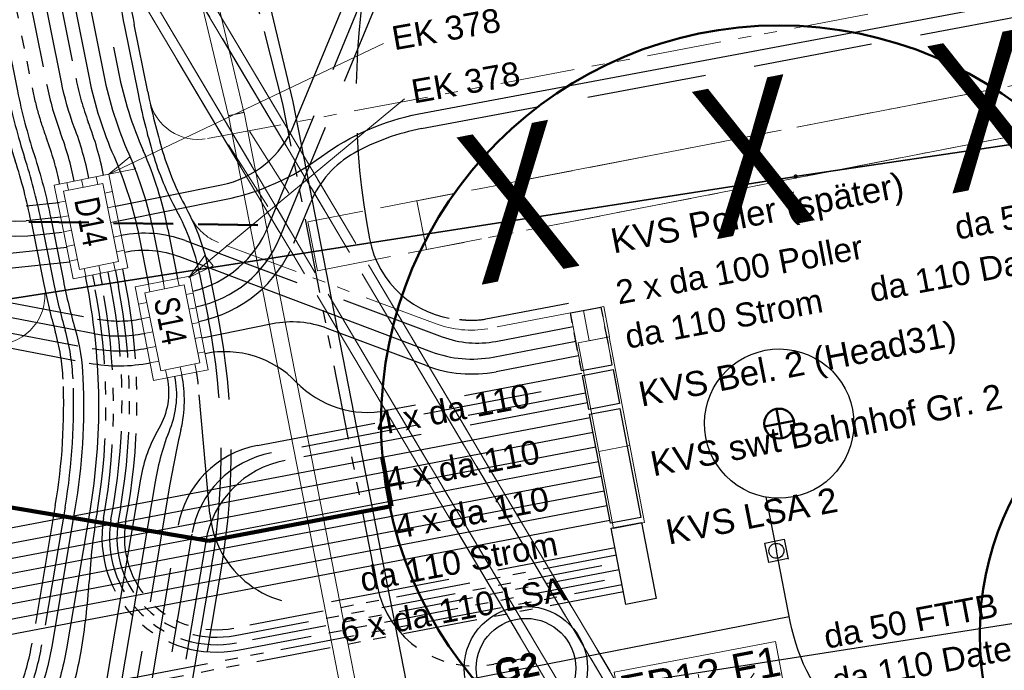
# Model space of a CAD drawing. Extents: x 3503739 to 3504470, y 5375172 to 5375561.
# Tile 81 of 142: x 3504199.84 to 3504209.73, y 5375393.86 to 5375400.4. Entities that reach past the tile are written whole.
import ezdxf

# ---------------------------------------------------------------- set-up
doc = ezdxf.new("R2010")
doc.units = 0
doc.header["$MEASUREMENT"] = 0
for name, pattern in [('2', [3.4, 1.2, -0.5, 1.2, -0.5]), ('211', [5, 3.75, -1.25]), ('237', [1.5, 0.75, -0.18, 0.13, -0.13, 0.13, -0.18]), ('239', [2.09, 0.75, -0.18, 0.75, -0.18, 0.05, -0.18]), ('33', [12, 4, -8]), ('38', [5.5, 4, -0.5, 0.5, -0.5]), ('49', [1.7001, 0.6001, -0.25, 0.6, -0.25]), ('85', [2.7501, 2.0001, -0.25, 0.25, -0.25])]:
    doc.linetypes.add(name, pattern=pattern)
for name, color, linetype in [('$_LISY_$_TMP', 7, 'Continuous'), ('2WP_WV_PLANUNG', 7, 'Continuous'), ('4WB_KANALISATION', 7, 'Continuous'), ('4WB_WV_LEITUNG', 7, 'Continuous'), ('4WP_KANCAD', 7, 'Continuous'), ('_4WP_ALLGEMEIN', 7, 'Continuous'), ('_4WP_KANAL_STILL', 7, 'Continuous'), ('_4WP_KANCAD', 7, 'Continuous'), ('_4WP_LICHT-KSR', 7, 'Continuous'), ('_4WP_LICHT-LAMPE', 7, 'Continuous'), ('_4WP_SCHNITTF_HR', 7, 'Continuous'), ('_4WP_STADT_BEW_S', 7, 'Continuous'), ('_4WP_STADT_DATEN', 7, 'Continuous'), ('_4WP_STADT_FTT1', 7, 'Continuous'), ('_4WP_STADT_FTT3', 7, 'Continuous'), ('_4WP_STADT_KLEIN', 7, 'Continuous'), ('_4WP_STADT_LSA', 7, 'Continuous'), ('_4WP_STADT_POLLE', 7, 'Continuous'), ('_4WP_STADT_RESER', 7, 'Continuous'), ('_4WP_STADT_SCHAD', 7, 'Continuous'), ('_4WP_STADT_SCHAS', 7, 'Continuous'), ('_4WP_STADT_STROM', 7, 'Continuous'), ('_4WP_SWT-STROM', 7, 'Continuous'), ('_4WP_SWT-WASSER', 7, 'Continuous'), ('_4WP_T_NET', 7, 'Continuous'), ('BHM_BAUM_NEU', 7, 'Continuous'), ('K_FLURSTUECKE', 7, 'Continuous'), ('K_GRENZEN-UNABGE', 7, 'Continuous'), ('PUNKTHOEHENATTDEF', 7, 'Continuous'), ('PUNKTNUMMERNATTDEF', 7, 'Continuous'), ('PUNKTSPEZIFIKATION', 7, 'Continuous'), ('V_FAHRBAHNRAND', 7, 'Continuous'), ('X_BHM_KVS', 7, 'Continuous')]:
    doc.layers.add(name, color=color, linetype=linetype)
doc.styles.add('178', font='ARIAL.TTF', dxfattribs={"height": 0.24})
doc.styles.add('219', font='ARIAL.TTF', dxfattribs={"height": 0.24})
doc.styles.add('32', font='TXT', dxfattribs={"width": 0.8, "height": 0.25})
doc.styles.add('362', font='ARIAL.TTF', dxfattribs={"height": 0.24})
doc.styles.add('363', font='ARIAL.TTF', dxfattribs={"height": 0.25})
doc.styles.add('389', font='ARIAL.TTF', dxfattribs={"height": 0.25})
doc.styles.add('390', font='ARIAL.TTF', dxfattribs={"height": 0.25})
doc.styles.add('391', font='ARIAL.TTF', dxfattribs={"height": 0.25})
doc.styles.add('431', font='ARIAL.TTF', dxfattribs={"height": 0.3})
doc.styles.add('434', font='ARIAL.TTF', dxfattribs={"height": 0.24})
doc.styles.add('436', font='ARIAL.TTF', dxfattribs={"height": 0.24})
doc.styles.add('518', font='TXT', dxfattribs={"width": 0.8, "height": 1.5})
doc.styles.add('535', font='ARIAL.TTF', dxfattribs={"height": 0.24})
doc.styles.add('546', font='ARIALBD.TTF', dxfattribs={"height": 0.24})
doc.styles.add('549', font='ARIAL.TTF', dxfattribs={"height": 0.25})
doc.styles.add('55', font='ARIAL.TTF', dxfattribs={"height": 0.24})
doc.styles.add('550', font='ARIAL.TTF', dxfattribs={"height": 0.24})
doc.styles.add('61', font='ARIAL.TTF', dxfattribs={"height": 0.25})

# ---------------------------------------------------------------- blocks, each defined once
blk = doc.blocks.new('WP_LP-1020')
at = {"color": 7, "linetype": 'Continuous', "lineweight": 20}
for p, q in [((-0.8253, 0.8253), (0.8253, 0.8253)), ((-0.8253, -0.8253), (-0.8253, 0.8253)), ((0.8253, -0.8253), (0.8253, 0.8253)), ((-0.8253, -0.8253), (0.8253, -0.8253))]:
    blk.add_line(p, q, dxfattribs=at)
at = {"color": 1, "linetype": 'Continuous', "lineweight": 9}
for p, q in [((0, 0.324962), (0, 0.649924)), ((0, 0.649924), (0, 0.324962)), ((-0.554739, 0.55475), (-0.229777, 0.229788)), ((0.229777, 0.229788), (0.554739, 0.55475)), ((0.229777, 0.229788), (0.554739, 0.55475)), ((-0.324962, 0), (-0.649924, 0)), ((-0.324962, 0), (-0.649924, 0)), ((0.324962, 0), (0.649924, 0)), ((-0.229777, -0.229777), (-0.554739, -0.554739)), ((-0.229777, -0.229777), (-0.554739, -0.554739)), ((0.229777, -0.229777), (0.554739, -0.554739)), ((0.229777, -0.229777), (0.554739, -0.554739)), ((0, -0.324962), (0, -0.649924)), ((0, -0.324962), (0, -0.649924))]:
    blk.add_line(p, q, dxfattribs=at)
at = {"color": 7, "linetype": 'Continuous', "lineweight": 20}
blk.add_circle((0, 0), 0.272749, dxfattribs=at)
blk = doc.blocks.new('PUNKT')
blk.add_point((0, 0))
at = {"layer": 'PUNKTHOEHENATTDEF', "linetype": 'Continuous', "flags": 1}
blk.add_attdef('PUNKTHOEHE', (1, -0.5), '', height=0.8, dxfattribs=at)
at = {"layer": 'PUNKTNUMMERNATTDEF', "linetype": 'Continuous', "flags": 1}
blk.add_attdef('PUNKTNUMMER', (1, 0.5), '', height=0.8, dxfattribs=at)
at = {"layer": 'PUNKTSPEZIFIKATION', "linetype": 'Continuous', "flags": 1}
blk.add_attdef('PUNKTSPEZIFIKATION', (1, -1.5), '', height=0.8, dxfattribs=at)
blk = doc.blocks.new('ALG_00093')
at = {"color": 1, "linetype": 'Continuous', "lineweight": 9}
blk.add_lwpolyline([(0, 0), (0.3773, 0.09625), (0.3773, -0.09625), (0, 0)], dxfattribs=at)
blk = doc.blocks.new('10-UNVERMARKT')
at = {"color": 255, "linetype": '33', "lineweight": 9}
blk.add_circle((0, 0), 0.0789, dxfattribs=at)
at = {"color": 252, "linetype": 'Continuous', "lineweight": 20}
blk.add_circle((0, 0), 0.0325, dxfattribs=at)

msp = doc.modelspace()

# ---------------------------------------------------------------- linework, layer by layer
at = {"layer": '2WP_WV_PLANUNG', "color": 4, "linetype": '49', "lineweight": 50}
msp.add_line((3504202.2286, 5375398.3308), (3504199.2271, 5375398.3755), dxfattribs=at)
at = {"layer": '4WB_KANALISATION', "color": 7, "linetype": '85', "lineweight": 13}
for p, q in [((3504200.5293, 5375402.6605), (3504207.6056, 5375390.7513)), ((3504200.4669, 5375402.5698), (3504207.5064, 5375390.7225)), ((3504200.0135, 5375402.354), (3504207.0898, 5375390.4448)), ((3504200.123, 5375402.3655), (3504207.1626, 5375390.5182))]:
    msp.add_line(p, q, dxfattribs=at)
at = {"layer": '4WB_WV_LEITUNG', "color": 4, "linetype": 'Continuous', "lineweight": 20}
msp.add_lwpolyline([(3504204.7608, 5375387.1005), (3504204.6831, 5375387.3496), (3504204.0767, 5375389.4624), (3504203.9325, 5375390.0341), (3504202.0889, 5375399.462), (3504202.0104, 5375399.4466), (3504202.0104, 5375399.4466), (3504201.9319, 5375399.4313), (3504203.7763, 5375389.9992), (3504203.9222, 5375389.4208), (3504204.5298, 5375387.3037), (3504204.6081, 5375387.0528)], dxfattribs=at)
at = {"layer": '4WP_KANCAD', "color": 7, "linetype": '38', "lineweight": 13}
for p, q in [((3504200.5293, 5375402.6605), (3504207.6056, 5375390.7513)), ((3504200.4669, 5375402.5698), (3504207.5064, 5375390.7225)), ((3504200.0135, 5375402.354), (3504207.0898, 5375390.4448)), ((3504200.123, 5375402.3655), (3504207.1626, 5375390.5182)), ((3504202.5393, 5375398.6534), (3504202.1423, 5375399.2734)), ((3504202.3287, 5375398.5186), (3504201.9317, 5375399.1386))]:
    msp.add_line(p, q, dxfattribs=at)
at = {"layer": '_4WP_ALLGEMEIN', "color": 7, "linetype": 'Continuous', "lineweight": 30}
for p, q in [((3504205.3675, 5375397.4488), (3504205.6775, 5375397.5079)), ((3504205.6962, 5375397.4097), (3504205.6775, 5375397.5079)), ((3504205.3862, 5375397.3506), (3504205.3675, 5375397.4488)), ((3504205.7488, 5375397.1336), (3504205.7149, 5375397.3114)), ((3504205.4393, 5375397.0719), (3504205.4049, 5375397.2524)), ((3504205.7879, 5375396.9283), (3504205.7692, 5375397.0266)), ((3504205.4779, 5375396.8693), (3504205.4592, 5375396.9675)), ((3504205.4779, 5375396.8693), (3504205.7879, 5375396.9283))]:
    msp.add_line(p, q, dxfattribs=at)
at = {"layer": '_4WP_ALLGEMEIN', "color": 7, "linetype": 'Continuous', "lineweight": 9}
for p, q in [((3504205.6775, 5375397.5079), (3504205.7879, 5375396.9283)), ((3504205.4779, 5375396.8693), (3504205.3675, 5375397.4488))]:
    msp.add_line(p, q, dxfattribs=at)
at = {"layer": '_4WP_ALLGEMEIN', "color": 7, "linetype": 'Continuous', "lineweight": 30}
for points in [[(3504205.7973, 5375396.8792), (3504205.8609, 5375396.539), (3504205.5509, 5375396.48), (3504205.4873, 5375396.8201), (3504205.7973, 5375396.8792)], [(3504205.8648, 5375396.4889), (3504206.0735, 5375395.3936), (3504205.769, 5375395.3356), (3504205.5602, 5375396.4309), (3504205.8648, 5375396.4889)], [(3504206.0829, 5375395.3445), (3504206.2289, 5375394.5783), (3504205.9244, 5375394.5202), (3504205.7783, 5375395.2865), (3504206.0829, 5375395.3445)]]:
    msp.add_lwpolyline(points, dxfattribs=at)
at = {"layer": '_4WP_KANAL_STILL', "color": 7, "linetype": '85', "lineweight": 13}
for p, q in [((3504223.1045, 5375402.3094), (3504203.8261, 5375398.5756)), ((3504223.1995, 5375401.8186), (3504203.9211, 5375398.0848))]:
    msp.add_line(p, q, dxfattribs=at)
at = {"layer": '_4WP_KANAL_STILL', "color": 7, "linetype": 'Continuous', "lineweight": 9}
msp.add_line((3504203.8261, 5375398.5756), (3504203.9211, 5375398.0848), dxfattribs=at)
at = {"layer": '_4WP_KANCAD', "color": 7, "linetype": '239', "lineweight": 13}
msp.add_lwpolyline([(3504223.1045, 5375402.3094), (3504202.7305, 5375398.3634), (3504202.8255, 5375397.8726), (3504223.1995, 5375401.8186)], dxfattribs=at)
at = {"layer": '_4WP_LICHT-KSR', "color": 190, "linetype": '2', "lineweight": 30}
for points in [[(3504201.5745, 5375397.6674, 0.239315), (3504202.3357, 5375398.3229), (3504203.4367, 5375400.9929, -0.253596), (3504204.2869, 5375401.6846)], [(3504201.0886, 5375397.2432, -0.096733), (3504200.5903, 5375397.2403), (3504199.2691, 5375397.4903, 0.072884), (3504198.8924, 5375397.506), (3504193.1113, 5375396.9028, -0.388447), (3504191.5128, 5375398.0857), (3504191.4199, 5375398.5769)], [(3504191.2725, 5375398.5491), (3504191.3638, 5375398.0662, 0.390125), (3504193.1268, 5375396.7536), (3504198.908, 5375397.3568, -0.072884), (3504199.2412, 5375397.3429), (3504200.5624, 5375397.0929, 0.096733), (3504201.1182, 5375397.0961)], [(3504205.4821, 5375396.841), (3504203.5202, 5375396.4671, -0.252804), (3504202.6142, 5375396.7542, 0.255559), (3504201.698, 5375397.0394)], [(3504200.3887, 5375389.5737), (3504200.3433, 5375389.8196, -0.107238), (3504200.3603, 5375390.3706), (3504200.5794, 5375391.248, -0.002427), (3504200.8908, 5375392.4702, 0.021744), (3504201.1546, 5375393.7022), (3504201.425, 5375395.3025, -0.313469), (3504202.2238, 5375396.1182), (3504205.5008, 5375396.7427)], [(3504205.5195, 5375396.6445), (3504202.3632, 5375396.043, 0.313469), (3504201.5644, 5375395.2273), (3504201.3025, 5375393.6772)], [(3504205.5382, 5375396.5463), (3504202.5027, 5375395.9678, 0.313469), (3504201.7039, 5375395.1521), (3504201.4596, 5375393.7068, 0.522018), (3504202.6308, 5375392.5575), (3504205.9243, 5375393.178)]]:
    msp.add_lwpolyline(points, format="xyb", dxfattribs=at)
at = {"layer": '_4WP_SCHNITTF_HR', "color": 92, "linetype": '211', "lineweight": 100}
msp.add_lwpolyline([(3504198.8433, 5375396.1544), (3504198.7599, 5375395.6614), (3504201.7367, 5375395.1583), (3504203.5715, 5375395.508), (3504203.4779, 5375395.9992)], dxfattribs=at)
at = {"layer": '_4WP_STADT_BEW_S', "color": 142, "linetype": 'Continuous', "lineweight": 30}
for p, q in [((3504207.3316, 5375395.5988), (3504207.4371, 5375395.0589)), ((3504203.7352, 5375393.6487), (3504207.5664, 5375394.3978))]:
    msp.add_line(p, q, dxfattribs=at)
at = {"layer": '_4WP_STADT_BEW_S', "color": 35, "linetype": '237', "lineweight": 30}
msp.add_lwpolyline([(3504204.9014, 5375393.9786), (3504204.5992, 5375393.9195, -0.414206), (3504203.4259, 5375394.709), (3504202.4796, 5375399.5484), (3504201.7758, 5375402.2854), (3504200.8483, 5375406.1764), (3504198.753, 5375416.6744), (3504198.3127, 5375419.1358, 0.05127), (3504197.5981, 5375421.4506, -0.051265), (3504196.8835, 5375423.7655), (3504195.4205, 5375431.0959, 0.414214), (3504194.2441, 5375431.8808), (3504192.1352, 5375431.4599)], format="xyb", dxfattribs=at)
at = {"layer": '_4WP_STADT_BEW_S', "color": 5, "linetype": 'Continuous', "lineweight": 30}
msp.add_lwpolyline([(3504198.4108, 5375419.1554), (3504200.9942, 5375406.2112), (3504202.5774, 5375399.5696), (3504203.9421, 5375392.5903, -0.417279), (3504202.3426, 5375390.2397), (3504197.5976, 5375389.3633, 0.080285), (3504195.5174, 5375388.6207, -0.07766), (3504193.4393, 5375387.8666), (3504193.1201, 5375387.8042), (3504184.8314, 5375386.1836), (3504163.8643, 5375382.4498, 0.070894)], format="xyb", dxfattribs=at)
at = {"layer": '_4WP_STADT_BEW_S', "color": 142, "linetype": 'Continuous', "lineweight": 30}
for points in [[(3504208.201, 5375396.4771), (3504208.2112, 5375396.4043), (3504208.2142, 5375396.3307), (3504208.2099, 5375396.2572), (3504208.1985, 5375396.1845), (3504208.1801, 5375396.1133), (3504208.1547, 5375396.0442), (3504208.1227, 5375395.9779), (3504208.0843, 5375395.9151), (3504208.04, 5375395.8563), (3504207.9901, 5375395.8022), (3504207.9351, 5375395.7533), (3504207.8757, 5375395.7099), (3504207.8122, 5375395.6726), (3504207.7454, 5375395.6417), (3504207.6759, 5375395.6175), (3504207.6044, 5375395.6002), (3504207.5315, 5375395.59), (3504207.458, 5375395.587), (3504207.3845, 5375395.5912), (3504207.3118, 5375395.6026), (3504207.2405, 5375395.6211), (3504207.1714, 5375395.6464), (3504207.1052, 5375395.6785), (3504207.0423, 5375395.7168), (3504206.9836, 5375395.7612), (3504206.9295, 5375395.811), (3504206.8805, 5375395.866), (3504206.8371, 5375395.9255), (3504206.7998, 5375395.9889), (3504206.7689, 5375396.0557), (3504206.7447, 5375396.1252), (3504206.7274, 5375396.1967), (3504206.7172, 5375396.2696), (3504206.7142, 5375396.3432), (3504206.7184, 5375396.4167), (3504206.7298, 5375396.4894), (3504206.7483, 5375396.5606), (3504206.7737, 5375396.6297), (3504206.8057, 5375396.696), (3504206.8441, 5375396.7588), (3504206.8884, 5375396.8175), (3504206.9383, 5375396.8717), (3504206.9932, 5375396.9206), (3504207.0527, 5375396.964), (3504207.1161, 5375397.0013), (3504207.1829, 5375397.0322), (3504207.2524, 5375397.0564), (3504207.324, 5375397.0737), (3504207.3969, 5375397.0839), (3504207.4704, 5375397.0869), (3504207.5439, 5375397.0827), (3504207.6166, 5375397.0713), (3504207.6879, 5375397.0528), (3504207.7569, 5375397.0274), (3504207.8232, 5375396.9954), (3504207.886, 5375396.9571), (3504207.9448, 5375396.9127), (3504207.9989, 5375396.8629), (3504208.0479, 5375396.8079), (3504208.0912, 5375396.7484), (3504208.1285, 5375396.685), (3504208.1595, 5375396.6182), (3504208.1837, 5375396.5487), (3504208.201, 5375396.4771)], [(3504207.5554, 5375394.9813), (3504207.3596, 5375394.9406), (3504207.3189, 5375395.1364), (3504207.5147, 5375395.1771), (3504207.5564, 5375394.9765)]]:
    msp.add_lwpolyline(points, dxfattribs=at)
msp.add_lwpolyline([(3504222.981, 5375393.6399, -0.145677), (3504221.8451, 5375393.7496, 0.144389), (3504220.7191, 5375393.8611), (3504212.3781, 5375392.2739, -0.096734), (3504211.6114, 5375392.2776), (3504209.146, 5375392.7714, -0.303871), (3504207.576, 5375394.3487), (3504207.4371, 5375395.0589)], format="xyb", dxfattribs=at)
msp.add_circle((3504207.4371, 5375395.0589), 0.075, dxfattribs=at)
at = {"layer": '_4WP_STADT_BEW_S', "color": 7, "linetype": 'Continuous', "lineweight": 30}
for radius in [0.62, 0.5]:
    msp.add_circle((3504204.9206, 5375393.8805), radius, dxfattribs=at)
at = {"layer": '_4WP_STADT_DATEN', "color": 7, "linetype": 'Continuous', "lineweight": 30}
msp.add_line((3504200.3089, 5375398.1062), (3504192.8939, 5375397.3326), dxfattribs=at)
for points in [[(3504200.5306, 5375398.8037, 0.040666), (3504200.3839, 5375399.3138, -0.039868), (3504200.2541, 5375399.7682), (3504196.8121, 5375416.8642, 0.273243), (3504196.0296, 5375417.7335, -0.15537), (3504194.1915, 5375419.0234, -0.052477), (3504193.551, 5375420.0781, -0.063731), (3504193.1542, 5375421.298), (3504193.1073, 5375421.5457)], [(3504200.7967, 5375398.5207), (3504201.8635, 5375398.7354, 0.250284), (3504202.5906, 5375399.3345), (3504203.298, 5375401.05, -0.253596), (3504204.2591, 5375401.832)], [(3504200.8263, 5375398.3736), (3504201.8931, 5375398.5884, 0.110058), (3504202.8685, 5375399.0215, -0.113249), (3504203.8452, 5375399.4479), (3504211.5621, 5375400.9005)], [(3504200.8894, 5375398.0599, -0.140808), (3504201.4399, 5375398.0152), (3504203.9716, 5375397.0597, 0.138166), (3504204.5929, 5375397.006), (3504205.4218, 5375397.164)], [(3504200.3386, 5375397.9585), (3504193.2208, 5375397.2159, 0.195706), (3504192.5557, 5375396.8607, -0.173025), (3504191.9774, 5375396.5185), (3504191.9097, 5375396.5054, 0.086687), (3504187.9689, 5375395.0011, -0.435074), (3504186.7741, 5375395.3469), (3504186.6612, 5375395.5699)], [(3504200.4935, 5375397.8169), (3504200.5153, 5375397.7023, -0.089051), (3504200.5383, 5375395.4563), (3504200.3046, 5375394.0739, -0.048918), (3504200.1576, 5375393.5323), (3504199.5142, 5375391.8383, 0.029582), (3504199.3949, 5375391.4575), (3504199.0361, 5375390.0205, 0.108372), (3504198.9863, 5375388.2913)]]:
    msp.add_lwpolyline(points, format="xyb", dxfattribs=at)
at = {"layer": '_4WP_STADT_FTT1', "color": 1, "linetype": '2', "lineweight": 30}
for points in [[(3504196.175, 5375416.735), (3504199.6169, 5375399.6398, 0.028652), (3504199.79, 5375398.9781, -0.028296), (3504199.95, 5375398.3684), (3504200.0779, 5375397.7334, 0.02019), (3504200.1931, 5375397.2607, -0.058762), (3504200.2711, 5375396.7834, -0.053118), (3504200.1929, 5375395.5134), (3504199.9595, 5375394.1322, -0.048918), (3504199.8304, 5375393.6566), (3504199.187, 5375391.9625, 0.029582), (3504199.0553, 5375391.5423), (3504198.8276, 5375390.6303, -0.215317), (3504197.5516, 5375389.0159, 0.019684), (3504196.1003, 5375388.1903, -0.092615), (3504194.7486, 5375387.6632), (3504192.7853, 5375387.2914, 0.061034), (3504191.5756, 5375386.9052, -0.061032), (3504190.4354, 5375386.5411), (3504182.9525, 5375385.1242, -0.090994), (3504181.2559, 5375385.1147, 0.098478), (3504179.2702, 5375385.074), (3504178.702, 5375384.9488, -0.033057)], [(3504196.273, 5375416.7552), (3504199.7149, 5375399.6595, 0.028652), (3504199.8852, 5375399.0089, -0.028299), (3504200.0481, 5375398.3882), (3504200.1759, 5375397.7531, 0.019572), (3504200.2924, 5375397.2728, -0.058138), (3504200.371, 5375396.7879, -0.053118), (3504200.2915, 5375395.4967), (3504200.0581, 5375394.1155, -0.048918), (3504199.9238, 5375393.6211), (3504199.2805, 5375391.927, 0.029582), (3504199.1523, 5375391.5181), (3504198.9133, 5375390.5609, -0.214607), (3504197.5699, 5375388.8563, 0.019005), (3504196.1796, 5375388.0629, -0.092615), (3504194.7765, 5375387.5158), (3504192.8132, 5375387.144, 0.061034), (3504191.6382, 5375386.7689, -0.061032), (3504190.4633, 5375386.3937), (3504182.9804, 5375384.9769, -0.090994), (3504181.2296, 5375384.967, 0.098444), (3504179.3031, 5375384.9276), (3504178.7266, 5375384.8007, -0.033334)]]:
    msp.add_lwpolyline(points, format="xyb", dxfattribs=at)
at = {"layer": '_4WP_STADT_FTT1', "color": 1, "linetype": '237', "lineweight": 20}
msp.add_lwpolyline([(3504200.0791, 5375397.7276, -0.442236), (3504199.6408, 5375397.1316), (3504193.5183, 5375396.4928, -0.01694), (3504193.3639, 5375396.482), (3504191.9669, 5375396.2109, 0.086682), (3504188.1227, 5375394.7436, -0.43501), (3504186.5064, 5375395.2114), (3504186.3936, 5375395.4345)], format="xyb", dxfattribs=at)
at = {"layer": '_4WP_STADT_FTT3', "color": 1, "linetype": '2', "lineweight": 30}
for points in [[(3504210.7322, 5375390.2408, -0.035613), (3504209.6302, 5375390.0633, 0.027439), (3504208.5243, 5375389.9036), (3504206.909, 5375389.579, -0.047431), (3504206.1312, 5375389.5023, 0.045658), (3504205.3034, 5375389.4258, -0.131065), (3504203.0732, 5375389.5987, -0.365082), (3504201.4372, 5375392.3739), (3504201.8613, 5375394.8837, 0.090649), (3504201.8274, 5375397.4178), (3504201.7407, 5375397.8584, 0.076413), (3504201.5074, 5375398.5043, -0.052379), (3504201.2711, 5375399.0717, -0.022815), (3504201.1218, 5375399.6706), (3504200.9857, 5375400.3466, -0.032787), (3504200.8549, 5375401.3231, 0.032986), (3504200.7203, 5375402.3255), (3504197.8459, 5375416.5432, 0.284864), (3504195.9691, 5375418.5397)], [(3504195.9432, 5375418.4431, -0.284864), (3504197.7479, 5375416.5234), (3504200.6222, 5375402.3057, -0.032986), (3504200.7551, 5375401.3163, 0.032787), (3504200.8877, 5375400.3269), (3504201.0238, 5375399.6509, 0.022361), (3504201.1733, 5375399.0486, 0.053366), (3504201.4108, 5375398.4784, -0.076946), (3504201.6426, 5375397.8391), (3504201.7293, 5375397.3985, -0.090649), (3504201.7627, 5375394.9003), (3504201.3386, 5375392.3905, 0.365082), (3504203.04, 5375389.5044, 0.131065), (3504205.3216, 5375389.3275, -0.04532), (3504206.1253, 5375389.4022, 0.047804), (3504206.9282, 5375389.4809, 0.002534), (3504208.5445, 5375389.8056, -0.029342), (3504209.6503, 5375389.9667, 0.036251), (3504210.7528, 5375390.1429)]]:
    msp.add_lwpolyline(points, format="xyb", dxfattribs=at)
at = {"layer": '_4WP_STADT_FTT3', "color": 1, "linetype": '237', "lineweight": 20}
for points in [[(3504201.1391, 5375399.5871, 0.406844), (3504201.7205, 5375399.2006), (3504211.5343, 5375401.0479)], [(3504205.3675, 5375397.4488), (3504204.5377, 5375397.2907, -0.13294), (3504204.0175, 5375397.3396), (3504201.8322, 5375398.1567, -0.192854), (3504201.5573, 5375398.4072)]]:
    msp.add_lwpolyline(points, format="xyb", dxfattribs=at)
at = {"layer": '_4WP_STADT_KLEIN', "color": 3, "linetype": '237', "lineweight": 30}
for points in [[(3504193.2547, 5375421.5736), (3504193.3016, 5375421.3259, 0.063734), (3504193.6866, 5375420.1421, 0.05248), (3504194.3108, 5375419.1142, 0.155374), (3504196.0745, 5375417.8766, -0.273268), (3504196.9591, 5375416.8939), (3504200.4011, 5375399.7978, 0.039847), (3504200.5243, 5375399.3666, -0.040648), (3504200.6776, 5375398.8333)], [(3504200.5672, 5375397.8309), (3504200.5889, 5375397.7166, -0.089064), (3504200.6122, 5375395.4438, 0.026728), (3504200.5324, 5375394.7464, -0.026734), (3504200.4525, 5375394.0489, -0.048918), (3504200.2978, 5375393.4791), (3504199.6545, 5375391.785)]]:
    msp.add_lwpolyline(points, format="xyb", dxfattribs=at)
at = {"layer": '_4WP_STADT_LSA', "color": 7, "linetype": '237', "lineweight": 30}
for points in [[(3504192.96, 5375421.5178), (3504193.0068, 5375421.2701, 0.062317), (3504193.4029, 5375420.0405, 0.053687), (3504194.0721, 5375418.9325, 0.155323), (3504195.984, 5375417.5905, -0.273613), (3504196.6652, 5375416.8337), (3504200.107, 5375399.7385, 0.040282), (3504200.2453, 5375399.2563, -0.040283), (3504200.3835, 5375398.7741)], [(3504195.4596, 5375416.4143, -1), (3504196.5528, 5375416.6322), (3504197.3025, 5375412.9082), (3504199.96, 5375399.7089, 0.02013), (3504200.0222, 5375399.4533, 0.020143), (3504200.1049, 5375399.2035, -0.040283), (3504200.2365, 5375398.7445)], [(3504200.2477, 5375398.4101), (3504199.9019, 5375398.374, -0.382497), (3504198.6721, 5375399.2924), (3504198.2756, 5375401.2619)], [(3504198.4226, 5375401.2915), (3504198.8191, 5375399.322, 0.386309), (3504199.9018, 5375398.5246), (3504200.2324, 5375398.5586)], [(3504198.1285, 5375401.2323), (3504198.525, 5375399.2628, 0.382753), (3504199.9164, 5375398.2247), (3504200.2633, 5375398.2609)], [(3504200.7983, 5375397.8735), (3504200.8283, 5375397.7156, -0.089051), (3504200.8509, 5375395.5059), (3504200.8258, 5375395.3576, 0.522687), (3504201.9991, 5375394.2087), (3504205.8441, 5375394.9415)], [(3504205.8301, 5375395.0152), (3504201.985, 5375394.2824, -0.522777), (3504200.8998, 5375395.3454), (3504200.9248, 5375395.4934, 0.088937), (3504200.9025, 5375397.7268), (3504200.872, 5375397.8876)], [(3504200.6409, 5375397.8449), (3504200.6626, 5375397.7303, -0.090966), (3504200.6779, 5375395.3826, 0.522544), (3504202.0266, 5375394.0612), (3504205.8722, 5375394.7941)], [(3504205.8581, 5375394.8678), (3504202.0126, 5375394.1349, -0.522545), (3504200.7519, 5375395.3701), (3504200.7765, 5375395.5156, 0.089169), (3504200.7546, 5375397.7016), (3504200.7246, 5375397.8595)], [(3504199.2811, 5375388.3471, -0.108372), (3504199.3272, 5375389.9479), (3504199.686, 5375391.385, -0.024284), (3504199.7722, 5375391.6707), (3504200.3225, 5375393.2175, -0.266202), (3504200.9865, 5375393.7867), (3504205.8862, 5375394.7205)], [(3504205.9003, 5375394.6468), (3504201.196, 5375393.7502, 0.288574), (3504200.4165, 5375393.0238, 0.000914), (3504200.3052, 5375392.6, -0.054753), (3504200.0666, 5375391.9747, 0.057354), (3504199.8315, 5375391.3486), (3504199.4727, 5375389.9115, 0.108372), (3504199.4285, 5375388.375)]]:
    msp.add_lwpolyline(points, format="xyb", dxfattribs=at)
at = {"layer": '_4WP_STADT_POLLE', "color": 7, "linetype": 'Continuous', "lineweight": 30}
for p, q in [((3504205.3675, 5375397.4488), (3504205.6775, 5375397.5079)), ((3504205.6962, 5375397.4097), (3504205.6775, 5375397.5079)), ((3504205.3862, 5375397.3506), (3504205.3675, 5375397.4488)), ((3504205.7488, 5375397.1336), (3504205.7149, 5375397.3114)), ((3504205.4393, 5375397.0719), (3504205.4049, 5375397.2524)), ((3504205.7879, 5375396.9283), (3504205.7692, 5375397.0266)), ((3504205.4779, 5375396.8693), (3504205.4592, 5375396.9675)), ((3504205.4779, 5375396.8693), (3504205.7879, 5375396.9283))]:
    msp.add_line(p, q, dxfattribs=at)
at = {"layer": '_4WP_STADT_POLLE', "color": 7, "linetype": 'Continuous', "lineweight": 9}
for p, q in [((3504205.6775, 5375397.5079), (3504205.7879, 5375396.9283)), ((3504205.4779, 5375396.8693), (3504205.3675, 5375397.4488))]:
    msp.add_line(p, q, dxfattribs=at)
at = {"layer": '_4WP_STADT_POLLE', "color": 20, "linetype": '2', "lineweight": 30}
for points in [[(3504203.06, 5375405.0596), (3504203.3186, 5375403.7007, -0.091543), (3504203.3337, 5375400.9469, 0.091544), (3504203.3487, 5375398.1931, 0.337872), (3504204.2517, 5375397.3832, 0.000411), (3504204.3185, 5375397.3779, 0.066354), (3504204.5191, 5375397.3889), (3504205.3488, 5375397.5471)], [(3504200.8559, 5375398.2266, -0.140032), (3504201.4966, 5375398.1755), (3504204.0808, 5375397.2092, 0.13739), (3504204.6182, 5375397.1635), (3504205.3937, 5375397.3113)]]:
    msp.add_lwpolyline(points, format="xyb", dxfattribs=at)
at = {"layer": '_4WP_STADT_RESER', "color": 7, "linetype": 'Continuous', "lineweight": 30}
for points in [[(3504194.3846, 5375420.743, 0.223754), (3504195.915, 5375418.6324, -0.220519), (3504197.2925, 5375416.7572), (3504200.6799, 5375399.8389, 0.053942), (3504200.93, 5375399.0484, -0.055067), (3504201.1784, 5375398.2574), (3504201.2749, 5375397.7668)], [(3504194.2372, 5375420.7151, 0.223755), (3504195.8427, 5375418.501, -0.220519), (3504197.1455, 5375416.7274), (3504200.5328, 5375399.8093, 0.053963), (3504200.7829, 5375399.0191, -0.055088), (3504201.0312, 5375398.2284), (3504201.1277, 5375397.7378)], [(3504201.3171, 5375396.7968, -0.18313), (3504201.2333, 5375396.2885, 0.089848), (3504201.0491, 5375395.7787), (3504200.7109, 5375393.7772, -0.021915), (3504200.4503, 5375392.5622, 0.002597), (3504200.1428, 5375391.357), (3504199.9237, 5375390.4796, 0.107238), (3504199.9007, 5375389.7378), (3504199.9461, 5375389.492)], [(3504201.3907, 5375396.8116, -0.144256), (3504201.3442, 5375396.2834, 0.051804), (3504201.197, 5375395.7537), (3504200.8588, 5375393.7522, -0.021858), (3504200.5972, 5375392.5315, 0.00254), (3504200.2883, 5375391.3207), (3504200.0693, 5375390.4433, 0.107238), (3504200.0482, 5375389.7651), (3504200.0937, 5375389.5192)]]:
    msp.add_lwpolyline(points, format="xyb", dxfattribs=at)
at = {"layer": '_4WP_STADT_SCHAD', "color": 1, "linetype": 'Continuous', "lineweight": 13}
msp.add_line((3504200.7315, 5375398.8442), (3504203.4897, 5375400.1545), dxfattribs=at)
at = {"layer": '_4WP_STADT_SCHAD', "color": 7, "linetype": 'Continuous', "lineweight": 20}
for p, q in [((3504200.4728, 5375398.7105), (3504200.457, 5375398.7889)), ((3504200.6199, 5375398.7401), (3504200.6041, 5375398.8185)), ((3504200.3258, 5375398.6809), (3504200.31, 5375398.7593)), ((3504200.6886, 5375398.6519), (3504200.767, 5375398.6677)), ((3504200.2181, 5375398.5572), (3504200.2965, 5375398.573)), ((3504200.7182, 5375398.5049), (3504200.7967, 5375398.5207)), ((3504200.2477, 5375398.4101), (3504200.3261, 5375398.4259)), ((3504200.7478, 5375398.3578), (3504200.8263, 5375398.3736)), ((3504200.2773, 5375398.2631), (3504200.3557, 5375398.2789)), ((3504200.7774, 5375398.2108), (3504200.8559, 5375398.2266)), ((3504200.3069, 5375398.116), (3504200.3853, 5375398.1318)), ((3504200.807, 5375398.0637), (3504200.8855, 5375398.0795)), ((3504200.3365, 5375397.969), (3504200.4149, 5375397.9848)), ((3504200.4995, 5375397.8182), (3504200.4837, 5375397.8966)), ((3504200.6465, 5375397.8478), (3504200.6307, 5375397.9262)), ((3504200.7936, 5375397.8774), (3504200.7778, 5375397.9558))]:
    msp.add_line(p, q, dxfattribs=at)
for points in [[(3504200.7315, 5375398.8442, 0), (3504200.1825, 5375398.7336, 0), (3504200.2457, 5375398.4199, 0), (3504200.372, 5375397.7925, 0), (3504200.921, 5375397.903, 0), (3504200.7315, 5375398.8442, 0)], [(3504200.6689, 5375398.7499, 0), (3504200.2768, 5375398.671, 0), (3504200.4347, 5375397.8867, 0), (3504200.8268, 5375397.9657, 0), (3504200.6689, 5375398.7499, 0)]]:
    msp.add_polyline3d(points, dxfattribs=at)
at = {"layer": '_4WP_STADT_SCHAS', "color": 1, "linetype": 'Continuous', "lineweight": 13}
msp.add_line((3504201.5337, 5375397.8062), (3504203.6999, 5375399.6003), dxfattribs=at)
at = {"layer": '_4WP_STADT_SCHAS', "color": 7, "linetype": 'Continuous', "lineweight": 20}
for p, q in [((3504201.437, 5375397.7213), (3504201.422, 5375397.7957)), ((3504201.1429, 5375397.6621), (3504201.1277, 5375397.7378)), ((3504201.2749, 5375397.7668), (3504201.29, 5375397.6917)), ((3504201.5058, 5375397.6332), (3504201.5784, 5375397.6478)), ((3504201.0294, 5375397.5372), (3504201.1136, 5375397.5542)), ((3504201.5354, 5375397.4861), (3504201.6073, 5375397.5006)), ((3504201.0583, 5375397.3901), (3504201.1432, 5375397.4072)), ((3504201.565, 5375397.3391), (3504201.6362, 5375397.3534)), ((3504201.0872, 5375397.2429), (3504201.1729, 5375397.2601)), ((3504201.5946, 5375397.192), (3504201.6651, 5375397.2062)), ((3504201.1161, 5375397.0957), (3504201.2025, 5375397.1131)), ((3504201.6242, 5375397.045), (3504201.694, 5375397.059)), ((3504201.145, 5375396.9485), (3504201.2321, 5375396.966)), ((3504201.4643, 5375396.8257), (3504201.4479, 5375396.9074)), ((3504201.6115, 5375396.8546), (3504201.5949, 5375396.9371)), ((3504201.3171, 5375396.7968), (3504201.3008, 5375396.8778))]:
    msp.add_line(p, q, dxfattribs=at)
for points in [[(3504201.5445, 5375397.8198, 0), (3504200.995, 5375397.7118, 0), (3504201.1803, 5375396.7698, 0), (3504201.7297, 5375396.8779, 0), (3504201.5445, 5375397.8198, 0)], [(3504201.486, 5375397.7312, 0), (3504201.0939, 5375397.6522, 0), (3504201.2518, 5375396.868, 0), (3504201.6439, 5375396.9469, 0), (3504201.486, 5375397.7312, 0)]]:
    msp.add_polyline3d(points, dxfattribs=at)
at = {"layer": '_4WP_STADT_STROM', "color": 3, "linetype": '2', "lineweight": 30}
for points in [[(3504194.5319, 5375420.7709, 0.223754), (3504195.9873, 5375418.7638, -0.220519), (3504197.4396, 5375416.7869), (3504200.8269, 5375399.8685, 0.054032), (3504201.0768, 5375399.0793, -0.055151), (3504201.3249, 5375398.2897), (3504201.422, 5375397.7957)], [(3504201.606, 5375397.5105, 0.250283), (3504202.4495, 5375398.2055), (3504203.5754, 5375400.9357, -0.253596), (3504204.3147, 5375401.5371)], [(3504201.6357, 5375397.3635, 0.250283), (3504202.5882, 5375398.1483), (3504202.7592, 5375398.5631, -0.168892), (3504203.1952, 5375399.0544, -0.081267), (3504203.8729, 5375399.3005), (3504211.5898, 5375400.7531)], [(3504191.5673, 5375398.6048), (3504191.6602, 5375398.1135, 0.388263), (3504193.0957, 5375397.052), (3504198.8768, 5375397.6552, -0.072884), (3504199.297, 5375397.6377), (3504200.6182, 5375397.3876, 0.096732), (3504201.059, 5375397.3902)], [(3504205.4499, 5375397.0166), (3504204.621, 5375396.8586, -0.138166), (3504203.9186, 5375396.9194), (3504202.9254, 5375397.2942, 0.140808), (3504202.375, 5375397.3389), (3504201.6671, 5375397.1964)], [(3504186.5274, 5375395.5022), (3504186.6403, 5375395.2791, 0.434654), (3504188.0447, 5375394.8717, -0.086711), (3504191.9383, 5375396.3581), (3504193.283, 5375396.6191), (3504198.9235, 5375397.2076, -0.072884), (3504199.2133, 5375397.1956), (3504200.5345, 5375396.9455, 0.096733), (3504201.1478, 5375396.9491)], [(3504201.4643, 5375396.8257, -0.107691), (3504201.4556, 5375396.278, 0.01575), (3504201.3449, 5375395.7287), (3504201.0067, 5375393.7272, -0.0218), (3504200.744, 5375392.5009, 0.002483), (3504200.4339, 5375391.2844), (3504200.2148, 5375390.407, 0.107238), (3504200.1957, 5375389.7923), (3504200.2412, 5375389.5465)], [(3504205.816, 5375395.0888), (3504202.9287, 5375394.5386, -0.443491), (3504201.7455, 5375395.4316), (3504201.6287, 5375396.7343, 0.026466), (3504201.6115, 5375396.8548)]]:
    msp.add_lwpolyline(points, format="xyb", dxfattribs=at)
at = {"layer": '_4WP_SWT-STROM', "color": 7, "linetype": 'Continuous', "lineweight": 30}
msp.add_lwpolyline([(3504205.8648, 5375396.4889), (3504206.0735, 5375395.3936), (3504205.769, 5375395.3356), (3504205.5602, 5375396.4309), (3504205.8648, 5375396.4889)], dxfattribs=at)
at = {"layer": '_4WP_SWT-STROM', "color": 3, "linetype": 'Continuous', "lineweight": 30}
for points in [[(3504196.6955, 5375395.8134, 0.439531), (3504197.8774, 5375394.9336), (3504205.5663, 5375396.3989)], [(3504196.7173, 5375395.6014, 0.439531), (3504197.8314, 5375394.7721), (3504205.5944, 5375396.2516)], [(3504196.684, 5375395.4342, 0.43953), (3504197.7894, 5375394.6114), (3504205.6225, 5375396.1042)], [(3504196.5831, 5375395.4329, 0.430895), (3504197.8394, 5375394.4682), (3504205.6506, 5375395.9569)], [(3504196.8337, 5375393.0011, -0.389342), (3504197.8076, 5375394.3095), (3504205.6787, 5375395.8095)], [(3504196.8991, 5375392.8564, -0.389342), (3504197.8769, 5375394.17), (3504205.7067, 5375395.6622)], [(3504196.9095, 5375392.7556, -0.389342), (3504197.844, 5375394.011), (3504205.7348, 5375395.5148)], [(3504197.0092, 5375392.7683, -0.389342), (3504197.8167, 5375393.8531), (3504205.7629, 5375395.3675)]]:
    msp.add_lwpolyline(points, format="xyb", dxfattribs=at)
at = {"layer": '_4WP_SWT-WASSER', "color": 4, "linetype": '2', "lineweight": 20}
for p, q in [((3504202.0882, 5375399.4652), (3504200.5033, 5375406.1162)), ((3504201.9326, 5375399.4281), (3504200.3476, 5375406.0791))]:
    msp.add_line(p, q, dxfattribs=at)
at = {"layer": '_4WP_SWT-WASSER', "color": 7, "linetype": 'Continuous', "lineweight": 9}
msp.add_line((3504202.0882, 5375399.4652), (3504201.9326, 5375399.4281), dxfattribs=at)
at = {"layer": '_4WP_T_NET', "color": 32, "linetype": 'Continuous', "lineweight": 30}
msp.add_lwpolyline([(3504196.1681, 5375417.7826), (3504199.8129, 5375399.6793, 0.028652), (3504199.9803, 5375399.0397, -0.02865), (3504200.1477, 5375398.4002), (3504200.274, 5375397.7728, 0.018975), (3504200.3916, 5375397.2849, -0.057543), (3504200.4709, 5375396.7924, -0.053117), (3504200.3901, 5375395.4801), (3504200.1571, 5375394.0987, -0.048914), (3504200.0177, 5375393.5854), (3504199.3744, 5375391.8914, 0.029582), (3504199.2497, 5375391.4938), (3504198.8909, 5375390.0568, 0.044142), (3504198.7196, 5375388.9701, 0.063927), (3504198.7847, 5375387.8766), (3504199.0317, 5375386.5718, 0.411162), (3504200.19, 5375385.7735)], format="xyb", dxfattribs=at)
at = {"layer": 'BHM_BAUM_NEU', "color": 91, "linetype": 'Continuous', "lineweight": 50}
for p, q in [((3504207.4922, 5375396.1896), (3504207.4362, 5375396.4843)), ((3504207.6115, 5375396.365), (3504207.3168, 5375396.3089))]:
    msp.add_line(p, q, dxfattribs=at)
for centre, radius in [((3504207.4642, 5375396.3369), 4), ((3504212.4789, 5375394.217), 3), ((3504207.4642, 5375396.3369), 0.15)]:
    msp.add_circle(centre, radius, dxfattribs=at)
at = {"layer": 'K_FLURSTUECKE', "color": 252, "linetype": 'Continuous', "lineweight": 30}
for p, q in [((3504213.6944, 5375399.7177), (3504207.6456, 5375398.8223)), ((3504207.6456, 5375398.8223), (3504213.6944, 5375399.7177)), ((3504213.6944, 5375399.7177), (3504207.6456, 5375398.8223)), ((3504207.6456, 5375398.8223), (3504213.6944, 5375399.7177)), ((3504207.6144, 5375398.8176), (3504197.5156, 5375397.2424)), ((3504197.5156, 5375397.2424), (3504207.6144, 5375398.8176)), ((3504207.6144, 5375398.8176), (3504197.5156, 5375397.2424)), ((3504197.5156, 5375397.2424), (3504207.6144, 5375398.8176))]:
    msp.add_line(p, q, dxfattribs=at)
at = {"layer": 'V_FAHRBAHNRAND', "color": 250, "linetype": 'Continuous', "lineweight": 30}
msp.add_line((3504201.6927, 5375393.0632, 321.5289), (3504211.019, 5375394.5204, 321.4605), dxfattribs=at)
msp.add_line((3504201.6927, 5375393.0632, 321.5289), (3504211.019, 5375394.5204, 321.4605), dxfattribs=at)
at = {"layer": 'X_BHM_KVS', "color": 253, "linetype": 'Continuous', "lineweight": 9}
for points in [[(3504205.7024, 5375397.5133), (3504205.7604, 5375397.2088), (3504205.5571, 5375397.1701), (3504205.499, 5375397.4746), (3504205.7024, 5375397.5133)], [(3504205.9641, 5375396.1162), (3504206.1114, 5375395.3433), (3504205.8014, 5375395.2843), (3504205.6541, 5375396.0572), (3504205.9641, 5375396.1162)]]:
    msp.add_lwpolyline(points, dxfattribs=at)
at = {"layer": 'X_BHM_KVS', "color": 252, "linetype": 'Continuous', "lineweight": 9}
for points in [[(3504205.7024, 5375397.5133), (3504205.7604, 5375397.2088), (3504205.5571, 5375397.1701), (3504205.499, 5375397.4746), (3504205.7024, 5375397.5133)], [(3504205.756, 5375397.208), (3504205.9641, 5375396.1162), (3504205.6541, 5375396.0572), (3504205.4461, 5375397.1489), (3504205.756, 5375397.208)], [(3504205.9641, 5375396.1162), (3504206.1114, 5375395.3433), (3504205.8014, 5375395.2843), (3504205.6541, 5375396.0572), (3504205.9641, 5375396.1162)]]:
    msp.add_lwpolyline(points, dxfattribs=at)

# ---------------------------------------------------------------- block references
at = {"layer": '$_LISY_$_TMP', "color": 7, "xscale": 0.699999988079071, "yscale": 0.699999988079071}
for p, rotation in [((3504200.7315, 5375398.8442), 25.41178035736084), ((3504201.5337, 5375397.8062), 39.63227233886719)]:
    msp.add_blockref('ALG_00093', p, dxfattribs=dict(at, rotation=rotation))
at = {"layer": '_4WP_LICHT-LAMPE', "color": 7, "rotation": 100.7730010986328}
msp.add_blockref('WP_LP-1020', (3504206.7711, 5375393.1821), dxfattribs=at)
at = {"layer": 'K_GRENZEN-UNABGE', "color": 252, "xscale": 0.2, "yscale": 0.2}
msp.add_blockref('10-UNVERMARKT', (3504207.63, 5375398.82), dxfattribs=at)
msp.add_blockref('10-UNVERMARKT', (3504207.63, 5375398.82), dxfattribs=at)
at = {"layer": 'K_GRENZEN-UNABGE', "color": 252}
msp.add_blockref('PUNKT', (3504207.63, 5375398.82), dxfattribs=at)
msp.add_blockref('PUNKT', (3504207.63, 5375398.82), dxfattribs=at)

# ---------------------------------------------------------------- texts
at = {"layer": '_4WP_ALLGEMEIN', "color": 7, "linetype": 'Continuous'}
for s, style, p in [('KVS Poller (später)', '391', (3504205.8014, 5375398.0453)), ('KVS swt Bahnhof Gr. 2', '363', (3504206.2004, 5375395.8062)), ('KVS LSA 2', '389', (3504206.3554, 5375395.1204))]:
    msp.add_text(s, height=0.25, rotation=11.06046, dxfattribs=dict(at, style=style)).set_placement(p)
at = {"layer": '_4WP_ALLGEMEIN', "color": 190, "linetype": 'Continuous', "style": '390'}
msp.add_text('KVS Bel. 2 (Head31)', height=0.25, rotation=11.06046, dxfattribs=at).set_placement((3504206.0812, 5375396.5062))
at = {"layer": '_4WP_KANAL_STILL', "color": 2, "linetype": 'Continuous', "style": '518', "width": 0.8}
msp.add_text('X   X   X   X', height=1.5, rotation=10.9611, dxfattribs=at).set_placement((3504204.4418, 5375397.726))
at = {"layer": '_4WP_LICHT-KSR', "color": 190, "linetype": 'Continuous'}
for s, height, rotation, style, p in [('KVS Bel. 2 (Head31)', 0.25, 11.06046, '61', (3504206.0812, 5375396.5062)), ('4 x da 110', 0.24, 10.66977, '55', (3504203.4372, 5375396.217))]:
    msp.add_text(s, height=height, rotation=rotation, dxfattribs=dict(at, style=style)).set_placement(p)
at = {"layer": '_4WP_LICHT-LAMPE', "color": 190, "linetype": 'Continuous', "style": '431'}
msp.add_text('EP12 F1', height=0.3, rotation=10.98009, dxfattribs=at).set_placement((3504205.8987, 5375393.5001))
at = {"layer": '_4WP_STADT_BEW_S', "color": 5, "linetype": 'Continuous', "style": '546'}
msp.add_text('G2', height=0.24, rotation=11.06298, dxfattribs=at).set_placement((3504204.6336, 5375393.7257))
at = {"layer": '_4WP_STADT_DATEN', "color": 7, "linetype": 'Continuous', "style": '434'}
for p in [(3504208.3977, 5375397.5571), (3504208.0222, 5375393.6299)]:
    msp.add_text('da 110 Daten', height=0.24, rotation=10.66977, dxfattribs=at).set_placement(p)
at = {"layer": '_4WP_STADT_FTT3', "color": 1, "linetype": 'Continuous', "style": '178'}
for p in [(3504209.2539, 5375398.1838), (3504207.9397, 5375394.0741)]:
    msp.add_text('da 50 FTTB', height=0.24, rotation=10.66977, dxfattribs=at).set_placement(p)
at = {"layer": '_4WP_STADT_LSA', "color": 7, "linetype": 'Continuous', "style": '535'}
msp.add_text('6 x da 110 LSA', height=0.24, rotation=10.7901, dxfattribs=at).set_placement((3504203.0825, 5375394.1366))
at = {"layer": '_4WP_STADT_POLLE', "color": 7, "linetype": 'Continuous'}
for s, height, rotation, style, p in [('KVS Poller (später)', 0.25, 11.06046, '549', (3504205.8014, 5375398.0453)), ('2 x da 100 Poller', 0.24, 10.66977, '550', (3504205.8504, 5375397.5331))]:
    msp.add_text(s, height=height, rotation=rotation, dxfattribs=dict(at, style=style)).set_placement(p)
at = {"layer": '_4WP_STADT_SCHAD', "color": 1, "linetype": 'Continuous', "style": '436'}
msp.add_text('EK 378', height=0.24, rotation=10.00845, dxfattribs=at).set_placement((3504203.5982, 5375400.0873))
at = {"layer": '_4WP_STADT_SCHAD', "color": 7, "linetype": 'Continuous', "style": '32', "width": 0.8}
msp.add_text('D14', height=0.25, rotation=281.38331, dxfattribs=at).set_placement((3504200.3813, 5375398.5823))
at = {"layer": '_4WP_STADT_SCHAS', "color": 1, "linetype": 'Continuous', "style": '436'}
msp.add_text('EK 378', height=0.24, rotation=10.00845, dxfattribs=at).set_placement((3504203.7943, 5375399.5523))
at = {"layer": '_4WP_STADT_SCHAS', "color": 7, "linetype": 'Continuous', "style": '32', "width": 0.8}
msp.add_text('S14', height=0.25, rotation=281.38331, dxfattribs=at).set_placement((3504201.1809, 5375397.5808))
at = {"layer": '_4WP_STADT_STROM', "color": 7, "linetype": 'Continuous', "style": '219'}
for p in [(3504205.9421, 5375397.088), (3504203.2792, 5375394.6467)]:
    msp.add_text('da 110 Strom', height=0.24, rotation=10.66977, dxfattribs=at).set_placement(p)
at = {"layer": '_4WP_SWT-STROM', "color": 7, "linetype": 'Continuous', "style": '363'}
msp.add_text('KVS swt Bahnhof Gr. 2', height=0.25, rotation=11.06046, dxfattribs=at).set_placement((3504206.2004, 5375395.8062))
at = {"layer": '_4WP_SWT-STROM', "color": 251, "linetype": 'Continuous', "style": '362'}
for p in [(3504203.5363, 5375395.6496), (3504203.6319, 5375395.1783)]:
    msp.add_text('4 x da 110', height=0.24, rotation=10.7901, dxfattribs=at).set_placement(p)

doc.saveas('drawing.dxf')
